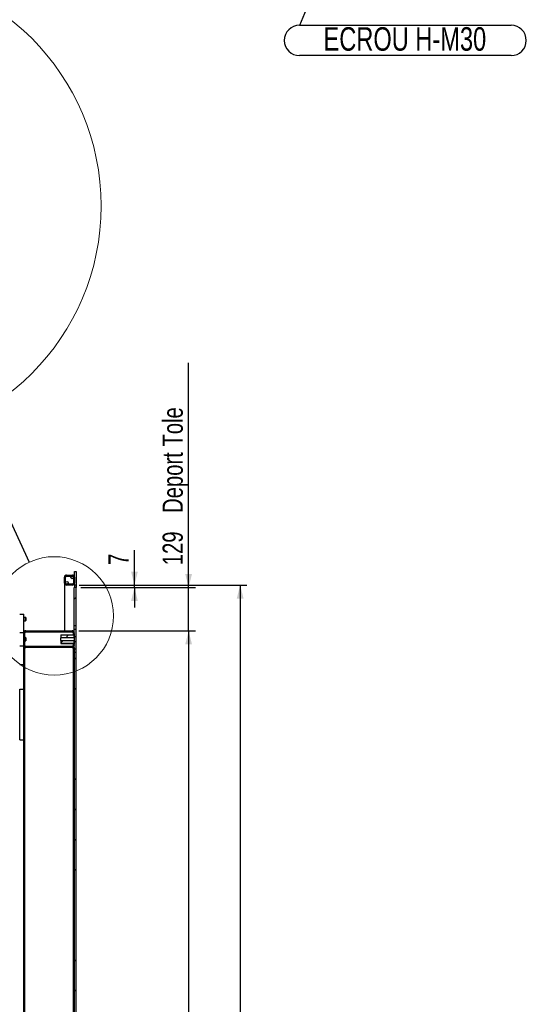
# Model space of a CAD drawing. Header units: millimetres. Extents: x 0 to 841, y 0 to 594.
# Tile 49 of 92: x 580 to 656, y 151 to 298. Entities that reach past the tile are written whole.
import ezdxf

# ---------------------------------------------------------------- set-up
doc = ezdxf.new("R2010")
doc.units = ezdxf.units.MM
for name, color, linetype in [('COTES', 1, 'Continuous'), ('NOTES', 6, 'Continuous'), ('TRAIT-FINS', 9, 'Continuous')]:
    doc.layers.add(name, color=color, linetype=linetype)
doc.layers.add('TRAIT-FORT', color=4, linetype='Continuous', lineweight=25)
doc.styles.add('SLDTEXTSTYLE0', font='TXT', dxfattribs={"width": 0.75})
doc.dimstyles.new('SLDDIMSTYLE0', dxfattribs={"dimtxt": 3, "dimasz": 2, "dimexe": 0, "dimexo": 0.0625, "dimgap": 0.75, "dimtad": 1, "dimdec": 0, "dimlfac": 20, "dimrnd": 1e-09, "dimzin": 12, "dimdsep": 46, "dimtxsty": 'SLDTEXTSTYLE0', "dimsah": 1, "dimcen": 0.09, "dimadec": 0, "dimazin": 3, "dimtfac": 1, "dimtdec": 0, "dimtofl": 0, "dimtmove": 0, "dimatfit": 3, "dimfxl": 1, "dimfrac": 2, "dimtolj": 1, "dimtzin": 12, "dimarcsym": 0})
doc.dimstyles.new('SLDDIMSTYLE1', dxfattribs={"dimtxt": 3, "dimasz": 2, "dimexe": 0, "dimexo": 0.0625, "dimgap": 0.75, "dimtad": 1, "dimdec": 0, "dimlfac": 20, "dimrnd": 1e-09, "dimzin": 12, "dimdsep": 46, "dimtxsty": 'SLDTEXTSTYLE0', "dimsah": 1, "dimcen": 0.09, "dimadec": 0, "dimazin": 3, "dimtfac": 1, "dimtdec": 0, "dimtmove": 0, "dimatfit": 0, "dimfxl": 1, "dimfrac": 2, "dimtolj": 1, "dimtzin": 12, "dimarcsym": 0})
doc.dimstyles.new('SLDDIMSTYLE2', dxfattribs={"dimtxt": 0.18, "dimasz": 2, "dimexe": 0, "dimexo": 0.0625, "dimgap": 0, "dimtad": 0, "dimtih": 1, "dimtoh": 1, "dimdec": 0, "dimrnd": 1e-09, "dimzin": 0, "dimdsep": 46, "dimtxsty": 'Standard', "dimsah": 1, "dimcen": 0.09, "dimadec": 0, "dimazin": 0, "dimtfac": 2, "dimtdec": 0, "dimtofl": 0, "dimtmove": 0, "dimatfit": 3, "dimfxl": 1, "dimfrac": 2, "dimtolj": 1, "dimtzin": 0, "dimarcsym": 0})
doc.dimstyles.new('SLDDIMSTYLE4', dxfattribs={"dimtxt": 0.18, "dimasz": 2, "dimexe": 0, "dimexo": 0.0625, "dimgap": 0, "dimtad": 0, "dimtih": 1, "dimtoh": 1, "dimdec": 0, "dimrnd": 1e-09, "dimzin": 0, "dimdsep": 46, "dimtxsty": 'Standard', "dimblk1": 'NONE', "dimblk2": 'NONE', "dimsah": 1, "dimcen": 0.09, "dimadec": 0, "dimazin": 0, "dimtfac": 2, "dimtdec": 0, "dimtofl": 0, "dimtmove": 0, "dimatfit": 3, "dimldrblk": 'NONE', "dimfxl": 1, "dimfrac": 2, "dimtolj": 1, "dimtzin": 0, "dimarcsym": 0})
pattern_1 = [(45, (0, 0), (-13.4704, 13.4704), []), (45, (4.49, 2e-323), (-13.4704, 13.4704), []), (45, (8.98, 4e-323), (-13.4704, 13.4704), []), (45, (13.47, 6e-323), (-13.4704, 13.4704), [])]

# ---------------------------------------------------------------- blocks, each defined once
blk = doc.blocks.new('_D_27')
at = {"layer": 'COTES', "color": 1, "transparency": 16777216}
for p, q in [((589.27, 213.44), (614.19, 213.44)), ((613.19, 213.44), (613.19, 57.99)), ((589.27, 57.99), (614.19, 57.99))]:
    blk.add_line(p, q, dxfattribs=at)
for points in [[(613.19, 213.44), (612.69, 211.44), (613.69, 211.44)], [(613.19, 57.99), (613.69, 59.99), (612.69, 59.99)]]:
    blk.add_solid(points, dxfattribs=at)
at = {"layer": 'COTES', "color": 1, "transparency": 16777216, "char_height": 3, "attachment_point": 1, "rotation": 90, "style": 'SLDTEXTSTYLE0'}
for s, insert in [('Int. Ceinture', (609.32, 128.93)), ('3109', (609.32, 118.93))]:
    blk.add_mtext(s, dxfattribs=dict(at, insert=insert))
blk = doc.blocks.new('_D_28')
at = {"layer": 'COTES', "color": 1, "transparency": 16777216}
for p, q in [((589.22, 206.64), (606.53, 206.64)), ((605.53, 206.64), (605.53, 64.34)), ((589.22, 64.34), (606.53, 64.34))]:
    blk.add_line(p, q, dxfattribs=at)
for points in [[(605.53, 206.64), (605.03, 204.64), (606.03, 204.64)], [(605.53, 64.34), (606.03, 66.34), (605.03, 66.34)]]:
    blk.add_solid(points, dxfattribs=at)
at = {"layer": 'COTES', "color": 1, "transparency": 16777216, "char_height": 3, "attachment_point": 1, "rotation": 90, "style": 'SLDTEXTSTYLE0'}
for s, insert in [('Cadre', (601.66, 134.23)), ('2846', (601.66, 124.24))]:
    blk.add_mtext(s, dxfattribs=dict(at, insert=insert))
blk = doc.blocks.new('_D_29')
at = {"layer": 'COTES', "color": 1, "transparency": 16777216}
for p, q in [((605.53, 213.09), (605.53, 246.48)), ((589.52, 213.09), (606.53, 213.09)), ((605.53, 206.64), (605.53, 213.09)), ((589.22, 206.64), (606.53, 206.64)), ((605.53, 206.64), (605.53, 203.64))]:
    blk.add_line(p, q, dxfattribs=at)
for points in [[(605.53, 213.09), (606.03, 215.09), (605.03, 215.09)], [(605.53, 206.64), (605.03, 204.64), (606.03, 204.64)]]:
    blk.add_solid(points, dxfattribs=at)
at = {"layer": 'COTES', "color": 1, "transparency": 16777216, "char_height": 3, "attachment_point": 1, "rotation": 90, "style": 'SLDTEXTSTYLE0'}
for s, insert in [('Deport Tole', (601.66, 224.18)), ('129', (601.66, 216.4))]:
    blk.add_mtext(s, dxfattribs=dict(at, insert=insert))
blk = doc.blocks.new('_D_31')
at = {"layer": 'COTES', "color": 1, "transparency": 16777216}
for p, q in [((597.48, 213.44), (597.48, 218.66)), ((589.82, 213.44), (598.48, 213.44)), ((589.82, 213.09), (598.48, 213.09)), ((597.48, 213.09), (597.48, 213.44)), ((597.48, 213.09), (597.48, 210.09))]:
    blk.add_line(p, q, dxfattribs=at)
for points in [[(597.48, 213.44), (597.98, 215.44), (596.98, 215.44)], [(597.48, 213.09), (596.98, 211.09), (597.98, 211.09)]]:
    blk.add_solid(points, dxfattribs=at)
at = {"layer": 'COTES', "color": 1, "transparency": 16777216, "insert": (593.61, 216.44), "char_height": 3, "attachment_point": 1, "rotation": 90, "style": 'SLDTEXTSTYLE0'}
blk.add_mtext('7', dxfattribs=at)
blk = doc.blocks.new('_None')
blk = doc.blocks.new('SW_NOTE_39')
at = {"layer": 'NOTES', "color": 0}
for p, q in [((0, 0.05), (31.45, 0.05)), ((31.45, -4.48), (0, -4.48))]:
    blk.add_line(p, q, dxfattribs=at)
for centre, start, end in [((0, -2.22), 90, 270), ((31.45, -2.22), 270, 90)]:
    blk.add_arc(centre, 2.26, start, end, dxfattribs=at)
at = {"layer": 'NOTES', "color": 0, "insert": (15.66, -0.25), "char_height": 3.5, "attachment_point": 2, "style": 'SLDTEXTSTYLE0'}
blk.add_mtext('ECROU H-M30', dxfattribs=at)

msp = doc.modelspace()

# ---------------------------------------------------------------- hatches: boundary and pattern name
at = {"layer": 'TRAIT-FINS'}
h = msp.add_hatch(dxfattribs=at)
h.set_pattern_fill('ANSI32', color=9, angle=3e-322, style=0)
h.paths.add_polyline_path([(588.57, 215.442), (588.57, 213.442), (588.82, 213.442), (588.82, 215.442)], flags=0)
h = msp.add_hatch(dxfattribs=at)
h.set_pattern_fill('ANSI32', color=9, angle=3e-322, style=0)
edge = h.paths.add_edge_path(flags=0)
edge.add_line((588.57, 213.742), (588.57, 214.642))
edge.add_arc((588.27, 214.642), 0.3, 0, 90)
edge.add_line((588.27, 214.942), (587.37, 214.942))
edge.add_arc((587.37, 214.642), 0.3, 90, 180)
edge.add_line((587.07, 214.642), (587.07, 213.742))
edge.add_arc((587.37, 213.742), 0.3, 180, 270)
edge.add_line((587.37, 213.442), (588.27, 213.442))
edge.add_arc((588.27, 213.742), 0.3, 270, 360)
edge = h.paths.add_edge_path(flags=0)
edge.add_arc((587.37, 214.642), 0.15, 90, 180, ccw=False)
edge.add_line((587.37, 214.792), (588.27, 214.792))
edge.add_arc((588.27, 214.642), 0.15, 0, 90, ccw=False)
edge.add_line((588.42, 214.642), (588.42, 213.742))
edge.add_arc((588.27, 213.742), 0.15, 270, 360, ccw=False)
edge.add_line((588.27, 213.592), (587.37, 213.592))
edge.add_arc((587.37, 213.742), 0.15, 180, 270, ccw=False)
edge.add_line((587.22, 213.742), (587.22, 214.642))
h = msp.add_hatch(dxfattribs=at)
h.set_pattern_fill('DIN 201 ACIER ET FONTE', color=9, style=0, pattern_type=2)
h.set_pattern_definition(pattern_1)
h.paths.add_polyline_path([(588.52, 207.397), (588.82, 207.397), (588.82, 213.092), (588.52, 213.092)], flags=0)
h = msp.add_hatch(dxfattribs=at)
h.set_pattern_fill('DIN 201 ACIER ET FONTE', color=9, style=0, pattern_type=2)
h.set_pattern_definition(pattern_1)
edge = h.paths.add_edge_path(flags=0)
edge.add_line((581.17, 204.442), (581.17, 206.342))
edge.add_arc((581.32, 206.342), 0.15, 90, 180, ccw=False)
edge.add_line((581.32, 206.492), (588.22, 206.492))
edge.add_arc((588.22, 206.342), 0.15, 0, 90, ccw=False)
edge.add_line((588.37, 206.342), (588.37, 206.272))
edge.add_line((588.37, 206.272), (588.52, 206.272))
edge.add_line((588.52, 206.272), (588.52, 206.342))
edge.add_arc((588.22, 206.342), 0.3, 0, 90)
edge.add_line((588.22, 206.642), (581.32, 206.642))
edge.add_arc((581.32, 206.342), 0.3, 90, 180)
edge.add_line((581.02, 206.342), (581.02, 204.442))
edge.add_arc((581.32, 204.442), 0.3, 180, 270)
edge.add_line((581.32, 204.142), (588.22, 204.142))
edge.add_arc((588.22, 204.442), 0.3, 270, 360)
edge.add_line((588.52, 204.442), (588.52, 204.522))
edge.add_line((588.52, 204.522), (588.37, 204.522))
edge.add_line((588.37, 204.522), (588.37, 204.442))
edge.add_arc((588.22, 204.442), 0.15, 270, 360, ccw=False)
edge.add_line((588.22, 204.292), (581.32, 204.292))
edge.add_arc((581.32, 204.442), 0.15, 180, 270, ccw=False)
h = msp.add_hatch(dxfattribs=at)
h.set_pattern_fill('ANSI31', color=9, angle=3e-322, style=0)
h.paths.add_polyline_path([(588.82, 206.897), (588.52, 206.897), (588.52, 205.747), (588.82, 205.747)], flags=0)
h = msp.add_hatch(dxfattribs=at)
h.set_pattern_fill('ANSI31', color=9, angle=3e-322, style=0)
h.paths.add_polyline_path([(588.52, 206.022), (586.52, 206.022), (586.52, 205.596), (588.52, 205.596)], flags=0)
h = msp.add_hatch(dxfattribs=at)
h.set_pattern_fill('ANSI31', color=9, angle=3e-322, style=0)
h.paths.add_polyline_path([(586.52, 204.772), (588.52, 204.772), (588.52, 205.199), (586.52, 205.199)], flags=0)
h = msp.add_hatch(dxfattribs=at)
h.set_pattern_fill('ANSI31', color=9, angle=3e-322, style=0)
h.paths.add_polyline_path([(588.52, 206.172), (588.37, 206.022), (588.52, 206.022)], flags=0)
h = msp.add_hatch(dxfattribs=at)
h.set_pattern_fill('ANSI31', color=9, angle=3e-322, style=0)
h.paths.add_polyline_path([(588.52, 203.897), (588.82, 203.897), (588.82, 205.047), (588.52, 205.047)], flags=0)
h = msp.add_hatch(dxfattribs=at)
h.set_pattern_fill('DIN 201 ACIER ET FONTE', color=9, style=0, pattern_type=2)
h.set_pattern_definition(pattern_1)
h.paths.add_polyline_path([(581.17, 122.292), (581.17, 204.142), (581.02, 204.142), (581.02, 122.292)], flags=0)
h = msp.add_hatch(dxfattribs=at)
h.set_pattern_fill('ANSI31', color=9, angle=3e-322, style=0)
h.paths.add_polyline_path([(588.37, 204.772), (588.52, 204.622), (588.52, 204.772)], flags=0)
h = msp.add_hatch(dxfattribs=at)
h.set_pattern_fill('DIN 201 ACIER ET FONTE', color=9, style=0, pattern_type=2)
h.set_pattern_definition(pattern_1)
h.paths.add_polyline_path([(588.52, 122.292), (588.52, 204.142), (588.37, 204.142), (588.37, 122.292)], flags=0)
h = msp.add_hatch(dxfattribs=at)
h.set_pattern_fill('DIN 201 ACIER ET FONTE', color=9, style=0, pattern_type=2)
h.set_pattern_definition(pattern_1)
h.paths.add_polyline_path([(588.82, 121.042), (588.82, 203.397), (588.52, 203.397), (588.52, 121.042)], flags=0)

# ---------------------------------------------------------------- linework, layer by layer
at = {"color": 7, "linetype": 'Continuous', "lineweight": 18}
for centre, radius in [((557.274, 269.84), 35.252), ((585.554, 208.856), 8.813)]:
    msp.add_circle(centre, radius, dxfattribs=at)
at = {"layer": 'TRAIT-FORT', "color": 4, "linetype": 'Continuous', "lineweight": 25}
for p, q in [((588.57, 215.442), (588.82, 215.442)), ((588.57, 213.442), (588.57, 215.442)), ((588.82, 215.442), (588.82, 213.442)), ((587.07, 213.742), (587.07, 214.642)), ((587.22, 213.742), (587.22, 214.642)), ((587.37, 214.942), (588.27, 214.942)), ((587.37, 214.792), (588.27, 214.792)), ((588.42, 214.642), (588.42, 213.742)), ((588.57, 214.642), (588.57, 213.742)), ((587.07, 213.742), (587.07, 206.642)), ((588.27, 213.592), (587.37, 213.592)), ((588.27, 213.442), (587.37, 213.442)), ((588.52, 207.397), (588.52, 213.092)), ((588.82, 213.092), (588.52, 213.092)), ((588.82, 213.442), (588.57, 213.442)), ((588.57, 213.442), (588.57, 213.092)), ((588.82, 213.442), (588.82, 213.092)), ((588.82, 207.397), (588.82, 213.092)), ((580.42, 209.142), (581.02, 209.142)), ((581.02, 206.392), (581.02, 209.142)), ((581.285, 208.642), (581.02, 208.642)), ((581.02, 208.142), (581.285, 208.142)), ((581.32, 208.607), (581.285, 208.642)), ((581.285, 208.142), (581.285, 208.642)), ((581.285, 208.142), (581.32, 208.177)), ((581.32, 208.607), (581.32, 208.177)), ((581.32, 206.642), (588.22, 206.642)), ((581.32, 206.492), (588.22, 206.492)), ((588.82, 207.397), (588.52, 207.397)), ((588.52, 206.897), (588.52, 207.397)), ((588.52, 205.747), (588.52, 206.897)), ((588.52, 206.897), (588.82, 206.897)), ((588.82, 206.897), (588.82, 207.397)), ((588.82, 205.747), (588.82, 206.897)), ((580.42, 206.392), (581.02, 206.392)), ((581.02, 204.442), (581.02, 206.342)), ((581.17, 204.442), (581.17, 206.342)), ((581.285, 205.642), (581.17, 205.642)), ((581.17, 205.142), (581.285, 205.142)), ((581.32, 205.607), (581.285, 205.642)), ((581.285, 205.142), (581.285, 205.642)), ((581.285, 205.142), (581.32, 205.177)), ((581.32, 205.607), (581.32, 205.177)), ((586.52, 206.022), (586.52, 205.596)), ((586.52, 206.022), (588.52, 206.022)), ((588.52, 205.596), (586.52, 205.596)), ((586.52, 205.199), (586.52, 205.596)), ((586.52, 205.199), (588.52, 205.199)), ((586.52, 205.199), (586.52, 204.772)), ((588.37, 206.342), (588.37, 206.272)), ((588.52, 206.272), (588.37, 206.272)), ((588.37, 206.272), (588.37, 206.022)), ((588.37, 206.022), (588.52, 206.172)), ((588.52, 206.022), (588.37, 206.022)), ((588.52, 206.342), (588.52, 206.272)), ((588.52, 206.172), (588.52, 206.022)), ((588.52, 206.022), (588.52, 205.596)), ((588.82, 205.747), (588.52, 205.747)), ((588.52, 205.596), (588.52, 205.199)), ((588.52, 205.199), (588.52, 204.772)), ((588.52, 205.047), (588.82, 205.047)), ((588.52, 203.897), (588.52, 205.047)), ((588.82, 205.047), (588.82, 205.747)), ((588.82, 203.897), (588.82, 205.047)), ((580.42, 204.392), (581.02, 204.392)), ((581.02, 204.142), (581.02, 204.392)), ((581.02, 122.292), (581.02, 204.142)), ((581.17, 204.142), (581.02, 204.142)), ((581.17, 122.292), (581.17, 204.142)), ((581.32, 204.142), (581.17, 204.142)), ((588.22, 204.292), (581.32, 204.292)), ((588.22, 204.142), (581.32, 204.142)), ((588.52, 204.772), (586.52, 204.772)), ((586.52, 204.766), (586.52, 204.772)), ((586.52, 204.766), (588.37, 204.766)), ((588.37, 204.142), (588.22, 204.142)), ((588.52, 204.622), (588.37, 204.772)), ((588.37, 204.772), (588.52, 204.772)), ((588.37, 204.772), (588.37, 204.522)), ((588.37, 204.522), (588.52, 204.522)), ((588.37, 204.522), (588.37, 204.442)), ((588.37, 204.142), (588.37, 122.292)), ((588.52, 204.142), (588.37, 204.142)), ((588.52, 204.772), (588.52, 204.622)), ((588.52, 204.522), (588.52, 204.442)), ((588.52, 204.142), (588.52, 122.292)), ((588.82, 203.897), (588.52, 203.897)), ((588.82, 203.397), (588.82, 203.897)), ((588.52, 121.042), (588.52, 203.397)), ((588.82, 203.397), (588.52, 203.397)), ((588.82, 121.042), (588.82, 203.397)), ((580.42, 201.642), (581.02, 201.642)), ((580.42, 190.442), (580.42, 197.942)), ((580.42, 197.942), (581.02, 197.942)), ((580.42, 190.442), (581.02, 190.442))]:
    msp.add_line(p, q, dxfattribs=at)
for centre in [(587.42, 213.792), (588.22, 214.592)]:
    msp.add_circle(centre, 0.2, dxfattribs=at)
for centre, radius, start, end in [((587.37, 214.642), 0.3, 90, 180), ((587.37, 214.642), 0.15, 90, 180), ((588.27, 214.642), 0.3, 0, 90), ((588.27, 214.642), 0.15, 0, 90), ((587.37, 213.742), 0.3, 180, 270), ((587.37, 213.742), 0.15, 180, 270), ((588.27, 213.742), 0.3, 270, 0), ((588.27, 213.742), 0.15, 270, 0), ((581.32, 206.342), 0.3, 90, 180), ((581.32, 206.342), 0.15, 90, 180), ((588.22, 206.342), 0.3, 0, 90), ((588.22, 206.342), 0.15, 0, 90), ((581.32, 204.442), 0.3, 180, 270), ((581.32, 204.442), 0.15, 180, 270), ((588.22, 204.442), 0.15, 270, 0), ((588.22, 204.442), 0.3, 270, 0)]:
    msp.add_arc(centre, radius, start, end, dxfattribs=at)

# ---------------------------------------------------------------- block references
at = {"layer": 'NOTES', "color": 211}
msp.add_blockref('SW_NOTE_39', (622.013, 296.675), dxfattribs=at)

# ---------------------------------------------------------------- dimensions: what is measured, and where the dimension line sits
at = {"layer": 'COTES', "color": 1}
for base, p1, p2, text, dimstyle, picture, middle in [((605.527, 213.092), (588.22, 206.642), (588.52, 213.092), '<> Deport Tole', 'SLDDIMSTYLE1', '_D_29', (605.527, 231.442)), ((613.191, 57.992), (588.27, 213.442), (588.27, 57.992), '<> Int. Ceinture', 'SLDDIMSTYLE0', '_D_27', (613.191, 135.717)), ((605.527, 64.342), (588.22, 206.642), (588.22, 64.342), '<> Cadre', 'SLDDIMSTYLE0', '_D_28', (605.527, 135.492))]:
    dim = msp.add_linear_dim(base=base, p1=p1, p2=p2, angle=90, text=text, dimstyle=dimstyle, dxfattribs=at)
    dim.commit()
    dim.dimension.update_dxf_attribs({"geometry": picture, "text_midpoint": middle, "dimtype": 160})
dim = msp.add_linear_dim(base=(597.479, 213.442), p1=(588.82, 213.092), p2=(588.82, 213.442), angle=90, dimstyle='SLDDIMSTYLE1', dxfattribs=at)
dim.commit()
dim.dimension.update_dxf_attribs({"geometry": '_D_31', "text_midpoint": (597.479, 217.549), "dimtype": 160})

# ---------------------------------------------------------------- leaders
at = {"color": 7, "linetype": 'Continuous', "lineweight": 18, "has_arrowhead": 0}
msp.add_leader([(572.104, 237.86), (581.847, 216.851)], dimstyle='SLDDIMSTYLE4', dxfattribs=at)
at = {"layer": 'NOTES', "color": 211}
msp.add_leader([(629.156, 313.904), (622.013, 296.675)], dimstyle='SLDDIMSTYLE2', dxfattribs=at)

doc.saveas('drawing.dxf')
